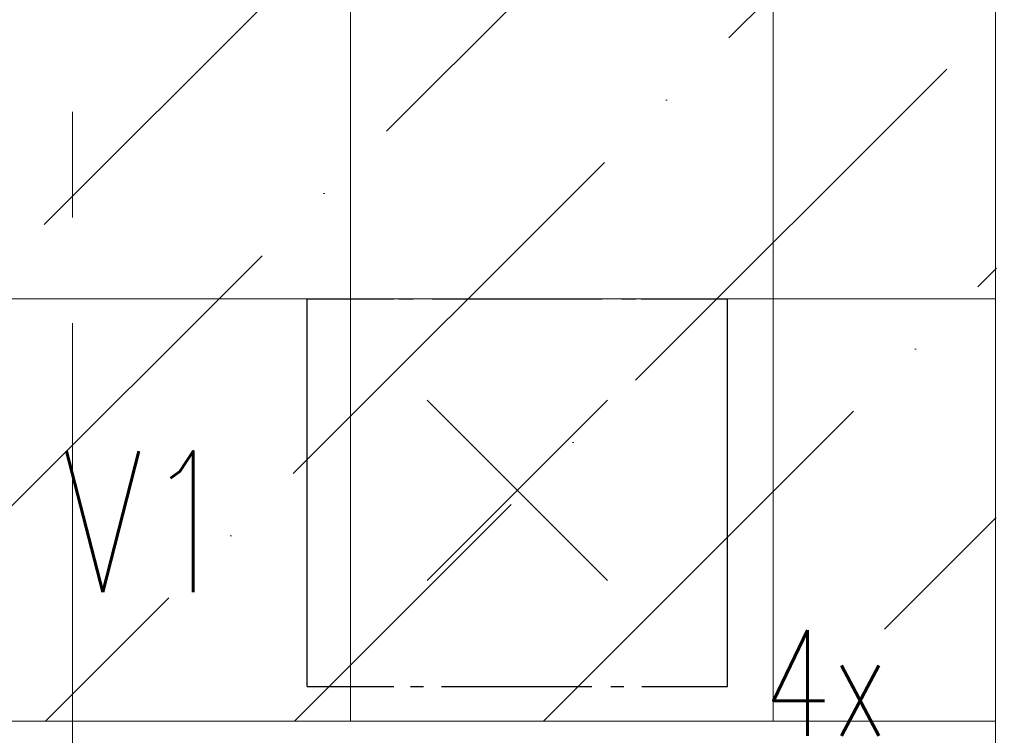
# Model space of a CAD drawing. Header units: millimetres. Extents: x 71658 to 298332, y -154437 to -30421.
# Tile 124 of 155: x 94055 to 95453, y -58261 to -57245. Entities that reach past the tile are written whole.
import ezdxf
from ezdxf.enums import TextEntityAlignment as Align

# ---------------------------------------------------------------- set-up
doc = ezdxf.new("R2010")
doc.units = ezdxf.units.MM
doc.header["$LTSCALE"] = 500
doc.header["$MEASUREMENT"] = 0
doc.linetypes.add('Center', pattern=[48, 30, -6, 6, -6])
doc.layers.get('0').update_dxf_attribs({"color": 250, "lineweight": 5})
doc.layers.get('Defpoints').update_dxf_attribs({"lineweight": 9})
for name, color, linetype, lineweight in [('A-02-PEENJOON', 7, 'Continuous', 0), ('A-06-TELJED', 253, 'Center', 0), ('SA_Ripplagi', 45, 'Continuous', 9), ('VAL_TING', 7, 'Continuous', 18), ('VAL_TXT', 5, 'Continuous', 15)]:
    doc.layers.add(name, color=color, linetype=linetype, lineweight=lineweight)
doc.styles.add('ELEKTER', font='romans.shx', dxfattribs={"width": 0.75})

# ---------------------------------------------------------------- blocks, each defined once
blk = doc.blocks.new('TELG')
at = {"layer": 'A-06-TELJED', "ltscale": 0.05}
blk.add_lwpolyline([(94130.1, -62025.6), (94130.1, -43784.2)], dxfattribs=at)
blk = doc.blocks.new('ET1473')
for p, q in [((100, 450), (-100, 450)), ((-57, 397), (-57, 337)), ((46, 397), (46, 337)), ((-87, 367), (-27, 367)), ((16, 367), (76, 367)), ((-57, 277), (-57, 217)), ((46, 277), (46, 217)), ((-87, 247), (-27, 247)), ((16, 247), (76, 247))]:
    blk.add_line(p, q)
blk.add_lwpolyline([(-100, 450), (100, 450), (100, 167), (-100, 167)], close=True)
for centre, radius in [((-57, 367), 30), ((46, 367), 30), ((-57, 367), 20), ((46, 367), 20), ((-57, 247), 30), ((-57, 247), 20), ((46, 247), 30), ((46, 247), 20)]:
    blk.add_circle(centre, radius)
at = {"layer": 'Defpoints'}
for p in [(0, 450), (-97, 250), (6, 250), (103, 250)]:
    blk.add_point(p, dxfattribs=at)
at = {"style": 'ELEKTER'}
for tag, p in [('TÄHIS', (150, 650)), ('RAAM', (150, 650)), ('KÕRGUS', (-340, 500))]:
    blk.add_attdef(tag, text='', height=125, dxfattribs=at).set_placement(p, align=Align.MIDDLE)
blk = doc.blocks.new('ET1673')
at = {"lineweight": 30}
for p, q in [((-298.4, -278.9), (-298.4, 272)), ((-298.4, 272), (-175.1, 272)), ((-168.3, 272), (-147.9, 272)), ((-120.9, 272), (120.5, 272)), ((147.9, 272), (168.3, 272)), ((175.9, 272), (298.4, 272)), ((298.4, -278.9), (298.4, 272)), ((-128, -128), (128, 128)), ((128, -128), (-128, 128)), ((-298.4, -278.9), (-175.1, -278.9)), ((-151.5, -278.9), (-133.1, -278.9)), ((-107.7, -278.9), (106.2, -278.9)), ((133.1, -278.9), (151.5, -278.9)), ((177.1, -278.9), (298.4, -278.9))]:
    blk.add_line(p, q, dxfattribs=at)
at = {"layer": 'Defpoints', "lineweight": 30}
blk.add_point((0, 0), dxfattribs=at)
at = {"lineweight": 30, "style": 'ELEKTER'}
for tag, p in [('TÄHIS', (320, 506.2)), ('RAAM', (320, 506.2)), ('KÕRGUS', (-565, 446.2))]:
    blk.add_attdef(tag, text='', height=125, dxfattribs=at).set_placement(p, align=Align.MIDDLE)
blk = doc.blocks.new('VALGUSTID')
at = {"layer": 'VAL_TING', "lineweight": 30, "ltscale": 100}
ref = blk.add_blockref('ET1673', (218134.7, -44822.2), dxfattribs=at)
ref.add_attrib('TÄHIS', 'V1', dxfattribs={"layer": 'VAL_TXT', "lineweight": 30, "height": 200, "style": 'ELEKTER', "width": 0.75}).set_placement((217610.4, -44866.8, 2500), align=Align.MIDDLE)
at = {"layer": 'VAL_TING'}
ref = blk.add_blockref('ET1473', (218614.9, -45702.3), dxfattribs=dict(at, rotation=0.5364533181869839))
ref.add_attrib('TÄHIS', '4x', dxfattribs={"layer": 'VAL_TXT', "height": 150, "style": 'ELEKTER', "width": 0.75}).set_placement((218573.3, -45096.1), align=Align.MIDDLE)

msp = doc.modelspace()

# ---------------------------------------------------------------- block references
at = {"layer": 'A-06-TELJED'}
msp.add_blockref('TELG', (0, 0), dxfattribs=at)

# ---------------------------------------------------------------- next in the draw order: hatches: boundary and pattern name
at = {"layer": 'SA_Ripplagi'}
h = msp.add_hatch(dxfattribs=at)
h.set_pattern_fill('ANSI36', color=256, scale=2000)
h.set_pattern_definition([(45, (0, 14898.22), (132.5825, 486.1359), [625, -125, 0, -125])])
h.paths.add_polyline_path([(95453.139, -53140.997), (93172.679, -53140.997), (93114.679, -53140.997), (89938.061, -53140.997), (89938.061, -55791.092), (89938.061, -58241.082), (95440.679, -58241.092)])

# ---------------------------------------------------------------- next in the draw order: linework, layer by layer
at = {"layer": 'A-02-PEENJOON'}
msp.add_line((95440.679, -58568.634), (95440.679, -55040.301), dxfattribs=at)
at = {"layer": 'SA_Ripplagi', "linetype": 'Continuous', "lineweight": 18}
for p, q in [((94524.679, -53140.997), (94524.679, -58241.09)), ((95124.679, -53140.997), (95124.679, -58241.091)), ((89938.061, -57641.092), (95440.679, -57641.092)), ((95279.341, -58241.092), (95440.679, -58241.092))]:
    msp.add_line(p, q, dxfattribs=at)
at = {"layer": 'SA_Ripplagi'}
msp.add_line((95440.679, -58241.092), (89938.061, -58241.077), dxfattribs=at)

# ---------------------------------------------------------------- next in the draw order: block references
at = {"layer": 'VAL_TING'}
msp.add_blockref('VALGUSTID', (-123373.264, -13090.897), dxfattribs=at)

doc.saveas('drawing.dxf')
